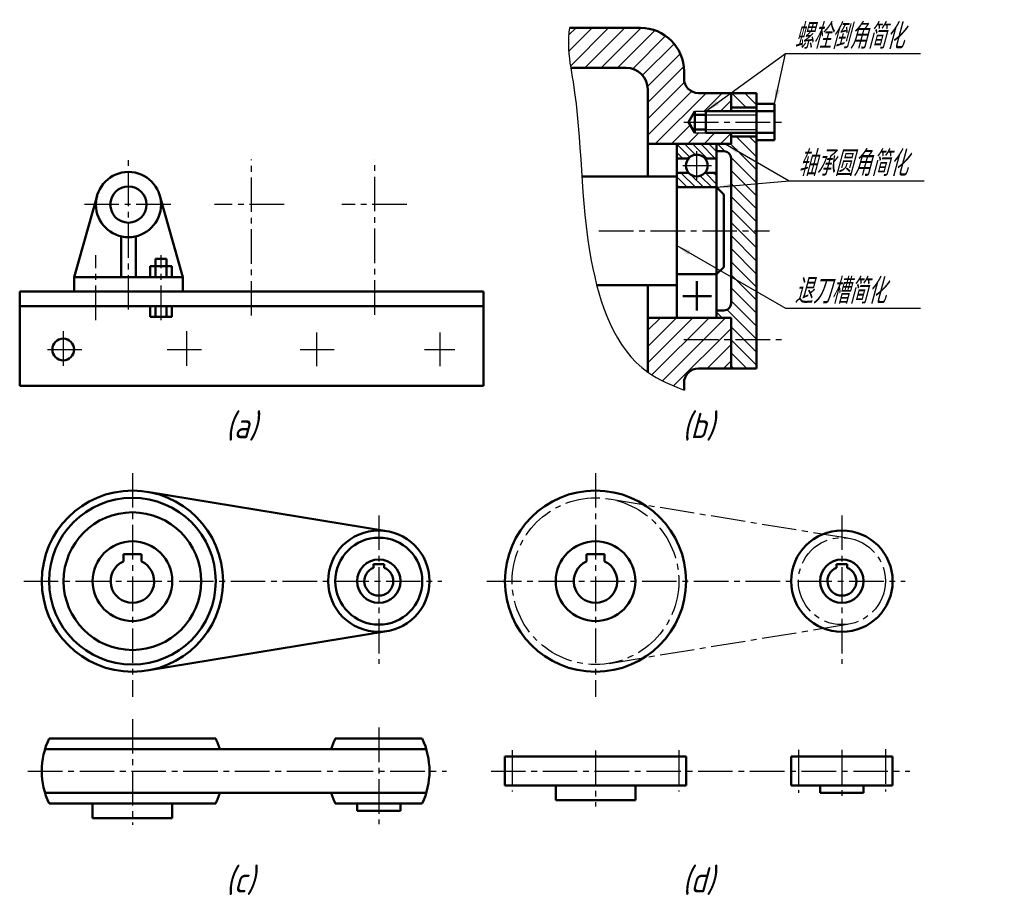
# Model space of a CAD drawing. Header units: millimetres. Extents: x 95 to 231, y 104 to 225.
import ezdxf

# ---------------------------------------------------------------- set-up
doc = ezdxf.new("R2010")
doc.units = ezdxf.units.MM
doc.header["$LTSCALE"] = 0.5
doc.linetypes.add('CENTER2', pattern=[28.575, 19.05, -3.175, 3.175, -3.175])
for name, color, linetype in [('剖面线层', 7, 'Continuous'), ('尺寸层', 221, 'Continuous'), ('细实线层', 7, 'Continuous')]:
    doc.layers.add(name, color=color, linetype=linetype)
for name, color, linetype, lineweight in [('文字层', 227, 'Continuous', 20), ('点画线层', 3, 'CENTER2', 25), ('粗实线层', 1, 'Continuous', 50)]:
    doc.layers.add(name, color=color, linetype=linetype, lineweight=lineweight)
doc.styles.add('工程字体（斜）', font='gbeitc.shx', dxfattribs={"bigfont": 'gbcbig.shx'})
doc.styles.add('工程斜体', font='gbeitc.shx', dxfattribs={"bigfont": 'gbcbig.shx'})
doc.dimstyles.new('小箭头', dxfattribs={"dimtxt": 3.5, "dimasz": 2, "dimexe": 2.5, "dimexo": 0, "dimgap": 1, "dimtad": 1, "dimdsep": 46, "dimtxsty": '工程字体（斜）', "dimcen": 0, "dimadec": 0, "dimazin": 0, "dimtfac": 1, "dimtmove": 0, "dimatfit": 3, "dimfxl": 0, "dimarcsym": 0})

# ---------------------------------------------------------------- blocks, each defined once
blk = doc.blocks.new('sd')
at = {"layer": '剖面线层', "ltscale": 0.5}
h = blk.add_hatch(dxfattribs=at)
h.set_pattern_fill('ANSI31', scale=0.5, style=0)
h.set_pattern_definition([(45, (-85.056, -167.587), (-1.122532, 1.122532), [])])
edge = h.paths.add_edge_path()
edge.add_spline(control_points=[(85.98, 53.22), (85.89, 52.46), (85.75, 50.63), (85.99, 48.79), (86.17, 47.72)], knot_values=[2.523774, 2.523774, 2.523774, 2.523774, 4.798101, 8.058588, 8.058588, 8.058588, 8.058588], degree=3, periodic=0)
edge.add_line((86.17, 47.72), (93.8, 47.72))
edge.add_arc((93.8, 44.72), 3, 0, 90, ccw=False)
edge.add_line((96.8, 44.72), (96.8, 37.22))
edge.add_line((96.8, 37.22), (108.3, 37.22))
edge.add_line((108.3, 37.22), (108.3, 38.72))
edge.add_line((108.3, 38.72), (104.8, 38.72))
edge.add_line((104.8, 38.72), (103.3, 38.72))
edge.add_line((103.3, 38.72), (102.43, 40.22))
edge.add_line((102.43, 40.22), (103.3, 41.72))
edge.add_line((103.3, 41.72), (104.8, 41.72))
edge.add_line((104.8, 41.72), (108.3, 41.72))
edge.add_line((108.3, 41.72), (108.3, 44.22))
edge.add_line((108.3, 44.22), (103.8, 44.22))
edge.add_arc((103.8, 46.22), 2, 180, 270, ccw=False)
edge.add_line((101.8, 46.22), (101.8, 47.22))
edge.add_arc((95.8, 47.22), 6, 0, 90)
edge.add_line((95.8, 53.22), (85.98, 53.22))
edge = h.paths.add_edge_path()
edge.add_spline(control_points=[(96.8, 5.72), (98.29, 4.67), (100.05, 3.94), (101.8, 3.22)], knot_values=[52.062636, 52.062636, 52.062636, 52.062636, 57.652806, 57.652806, 57.652806, 57.652806], degree=3, periodic=0)
edge.add_line((101.8, 3.22), (101.8, 4.22))
edge.add_arc((103.8, 4.22), 2, 90, 180, ccw=False)
edge.add_line((103.8, 6.22), (108.3, 6.22))
edge.add_line((108.3, 6.22), (108.3, 13.22))
edge.add_line((108.3, 13.22), (96.8, 13.22))
edge.add_line((96.8, 13.22), (96.8, 5.72))
h = blk.add_hatch(dxfattribs=at)
h.set_pattern_fill('ANSI31', scale=0.4, angle=90, style=0)
h.set_pattern_definition([(135, (-85.056, -170.905), (-0.8980256, -0.8980256), [])])
h.paths.add_polyline_path([(111.8, 42.22), (111.8, 44.22), (108.3, 44.22), (108.3, 42.22)])
h.paths.add_polyline_path([(111.8, 38.22), (108.3, 38.22), (108.3, 37.22), (106.3, 37.22), (106.3, 36.22), (107.3, 36.22, -0.414214), (108.3, 35.22), (108.3, 25.22), (111.8, 25.22)])
h.paths.add_polyline_path([(107.3, 14.22), (106.3, 14.22), (106.3, 13.22), (108.3, 13.22), (108.3, 10.22), (111.8, 10.22), (111.8, 25.22), (108.3, 25.22), (108.3, 15.22, -0.414214)])
h.paths.add_polyline_path([(108.3, 10.22), (108.3, 6.22), (111.8, 6.22), (111.8, 10.22)])
h = blk.add_hatch(dxfattribs=at)
h.set_pattern_fill('ANSI31', scale=0.25, angle=90, style=0)
h.set_pattern_definition([(135, (-85.056, -167.5869), (-0.561266, -0.561266), [])])
h.paths.add_polyline_path([(100.8, 37.22), (100.8, 35.22), (102.43, 35.22, -0.447214), (104.67, 35.22), (106.3, 35.22), (106.3, 37.22)])
h.paths.add_polyline_path([(102.43, 33.22), (100.8, 33.22), (100.8, 31.22), (106.3, 31.22), (106.3, 33.22), (104.67, 33.22, -0.447214)])
at = {"layer": '尺寸层', "color": 7, "ltscale": 0.5}
for p, q in [((115.79, 49.7), (134.44, 49.7)), ((116.29, 32.13), (134.94, 32.13)), ((115.79, 14.53), (134.44, 14.53))]:
    blk.add_line(p, q, dxfattribs=at)
at = {"layer": '点画线层', "color": 7, "ltscale": 0.5}
for p, q in [((101.78, 40.22), (115.32, 40.22)), ((103.55, 32.14), (103.55, 36.2)), ((25.13, 14.34), (25.13, 35.07)), ((42.13, 13.53), (42.13, 35.07)), ((59.13, 13.63), (59.13, 35.07)), ((101.65, 34.22), (105.58, 34.22)), ((30.97, 28.84), (18.86, 28.84)), ((46.6, 28.84), (37.02, 28.84)), ((63.54, 28.84), (54.6, 28.84)), ((90.05, 25.22), (113.61, 25.22)), ((20.63, 12.91), (20.63, 21.87)), ((29.63, 12.91), (29.63, 21.87)), ((16.13, 11.37), (16.13, 6.09)), ((33.13, 11.37), (33.13, 6.09)), ((51.13, 6.52), (51.13, 11.17)), ((68.13, 6.52), (68.13, 11.17)), ((101.78, 10.22), (115.32, 10.22)), ((13.95, 8.84), (19.06, 8.84)), ((30.46, 8.84), (35.98, 8.84)), ((48.83, 8.84), (53.52, 8.84)), ((66, 8.84), (70.18, 8.84)), ((25.68, -8.22), (25.68, -39.08)), ((89.59, -8.22), (89.59, -39.08)), ((91.45, -11.78), (124.56, -17.2)), ((59.68, -14.06), (59.68, -34.52)), ((123.59, -14.06), (123.59, -34.52)), ((10.68, -23.13), (68.38, -23.13)), ((74.59, -23.13), (132.3, -23.13)), ((91.45, -34.47), (124.56, -29.05)), ((25.68, -42.16), (25.68, -56.75)), ((59.68, -43.33), (59.68, -56.65)), ((78.09, -46.46), (78.09, -52.17)), ((89.59, -46.5), (89.59, -54.21)), ((101.09, -46.46), (101.09, -52.17)), ((117.59, -46.4), (117.59, -52.36)), ((123.59, -46.4), (123.59, -53.52)), ((129.59, -46.32), (129.59, -52.14)), ((11.26, -49.33), (69.04, -49.33)), ((75.17, -49.33), (132.96, -49.33))]:
    blk.add_line(p, q, dxfattribs=at)
for centre, radius in [((89.59, -23.13), 11.5), ((123.59, -23.13), 6)]:
    blk.add_circle(centre, radius, dxfattribs=at)
at = {"layer": '粗实线层', "color": 7, "ltscale": 0.5}
for p, q in [((85.98, 53.22), (95.8, 53.22)), ((86.17, 47.72), (93.8, 47.72)), ((101.8, 46.22), (101.8, 47.22)), ((96.8, 32.72), (96.8, 44.72)), ((111.8, 44.22), (103.8, 44.22)), ((108.3, 41.72), (108.3, 44.22)), ((111.8, 25.22), (111.8, 44.22)), ((108.3, 42.22), (111.8, 42.22)), ((111.8, 42.72), (114.3, 42.72)), ((114.3, 37.72), (114.3, 42.72)), ((103.3, 41.72), (102.43, 40.22)), ((103.3, 38.72), (103.3, 41.72)), ((103.3, 41.22), (104.8, 41.22)), ((104.8, 41.72), (114.3, 41.72)), ((104.8, 38.72), (104.8, 41.72)), ((102.43, 40.22), (103.3, 38.72)), ((103.3, 39.22), (104.8, 39.22)), ((104.8, 38.72), (114.3, 38.72)), ((108.3, 37.22), (108.3, 38.72)), ((108.3, 38.22), (111.8, 38.22)), ((96.8, 37.22), (108.3, 37.22)), ((100.8, 25.22), (100.8, 37.22)), ((106.3, 25.22), (106.3, 37.22)), ((111.8, 37.72), (114.3, 37.72)), ((106.3, 36.22), (107.3, 36.22)), ((100.8, 35.22), (102.43, 35.22)), ((104.67, 35.22), (106.3, 35.22)), ((108.3, 25.22), (108.3, 35.22)), ((87.7, 32.72), (100.8, 32.72)), ((100.8, 33.22), (102.43, 33.22)), ((104.67, 33.22), (106.3, 33.22)), ((17.63, 18.84), (20.8, 30.06)), ((32.63, 18.84), (29.46, 30.06)), ((100.8, 31.22), (106.3, 31.22)), ((106.3, 31.22), (107.3, 30.22)), ((107.3, 25.22), (107.3, 30.22)), ((100.8, 25.22), (100.8, 13.22)), ((106.3, 25.22), (106.3, 13.22)), ((107.3, 25.22), (107.3, 20.22)), ((108.3, 25.22), (108.3, 15.22)), ((111.8, 25.22), (111.8, 6.22)), ((24.13, 18.84), (24.13, 24.45)), ((26.13, 18.84), (26.13, 24.45)), ((30.38, 21.34), (28.88, 21.34)), ((28.88, 18.84), (28.88, 21.34)), ((30.38, 18.84), (30.38, 21.34)), ((31.13, 20.34), (28.13, 20.34)), ((28.13, 18.84), (28.13, 20.34)), ((31.13, 18.84), (31.13, 20.34)), ((100.8, 19.22), (106.3, 19.22)), ((106.3, 19.22), (107.3, 20.22)), ((32.63, 18.84), (17.63, 18.84)), ((17.63, 16.84), (17.63, 18.84)), ((32.63, 16.84), (32.63, 18.84)), ((89.76, 17.72), (100.8, 17.72)), ((96.8, 17.72), (96.8, 5.72)), ((103.55, 18.29), (103.55, 14.23)), ((74.13, 16.84), (10.13, 16.84)), ((10.13, 16.84), (10.13, 3.84)), ((74.13, 3.84), (74.13, 16.84)), ((101.65, 16.22), (105.58, 16.22)), ((74.13, 14.84), (10.13, 14.84)), ((28.13, 14.84), (28.13, 13.34)), ((28.88, 13.34), (28.88, 14.84)), ((30.38, 13.34), (30.38, 14.84)), ((31.13, 14.84), (31.13, 13.34)), ((106.3, 14.22), (107.3, 14.22)), ((31.13, 13.34), (28.13, 13.34)), ((96.8, 13.22), (108.3, 13.22)), ((108.3, 13.22), (108.3, 6.22)), ((111.8, 6.22), (103.8, 6.22)), ((101.8, 4.22), (101.8, 3.22)), ((10.13, 3.84), (74.13, 3.84)), ((27.7, -10.79), (60.81, -16.22)), ((24.43, -20.4), (24.43, -19.4)), ((24.43, -19.4), (26.93, -19.4)), ((26.93, -19.4), (26.93, -20.4)), ((88.34, -20.4), (88.34, -19.4)), ((88.34, -19.4), (90.84, -19.4)), ((90.84, -19.4), (90.84, -20.4)), ((58.93, -21.27), (58.93, -20.77)), ((58.93, -20.77), (60.43, -20.77)), ((60.43, -20.77), (60.43, -21.27)), ((122.84, -21.27), (122.84, -20.77)), ((122.84, -20.77), (124.34, -20.77)), ((124.34, -20.77), (124.34, -21.27)), ((27.7, -35.46), (60.81, -30.03)), ((14.18, -44.83), (37.18, -44.83)), ((65.68, -44.83), (53.68, -44.83)), ((13.61, -46.33), (66.24, -46.33)), ((77.09, -47.33), (102.09, -47.33)), ((77.09, -47.33), (77.09, -51.33)), ((102.09, -47.33), (102.09, -51.33)), ((116.59, -47.33), (130.59, -47.33)), ((116.59, -47.33), (116.59, -51.33)), ((130.59, -47.33), (130.59, -51.33)), ((77.09, -51.33), (102.09, -51.33)), ((84.09, -51.33), (84.09, -53.33)), ((95.09, -51.33), (95.09, -53.33)), ((116.59, -51.33), (130.59, -51.33)), ((120.59, -51.33), (120.59, -52.33)), ((126.59, -51.33), (126.59, -52.33)), ((13.61, -52.33), (66.24, -52.33)), ((120.59, -52.33), (126.59, -52.33)), ((14.18, -53.83), (37.18, -53.83)), ((20.18, -53.83), (20.18, -55.83)), ((31.18, -53.83), (31.18, -55.83)), ((65.68, -53.83), (53.68, -53.83)), ((56.68, -53.83), (56.68, -54.83)), ((62.68, -53.83), (62.68, -54.83)), ((84.09, -53.33), (95.09, -53.33)), ((56.68, -54.83), (62.68, -54.83)), ((20.18, -55.83), (31.18, -55.83))]:
    blk.add_line(p, q, dxfattribs=at)
for centre, radius in [((103.55, 34.22), 1.5), ((25.13, 28.84), 4.5), ((25.13, 28.84), 2.5), ((16.13, 8.84), 1.5), ((25.68, -23.13), 12.5), ((89.59, -23.13), 12.5), ((25.68, -23.13), 11.5), ((25.68, -23.13), 9.5), ((59.68, -23.13), 7), ((123.59, -23.13), 7), ((25.68, -23.13), 5.5), ((59.68, -23.13), 6), ((89.59, -23.13), 5.5), ((59.68, -23.13), 3), ((123.59, -23.13), 3)]:
    blk.add_circle(centre, radius, dxfattribs=at)
for centre, radius, start, end in [((95.8, 47.22), 6, 0, 90), ((93.8, 44.72), 3, 0, 90), ((103.8, 46.22), 2, 180, 270), ((107.3, 35.22), 1, 0, 90), ((107.3, 15.22), 1, 270, 0), ((103.8, 4.22), 2, 90, 180), ((25.68, -23.13), 3, 114.6243, 65.3757), ((59.68, -23.13), 2, 112.0243, 67.9757), ((89.59, -23.13), 3, 114.6243, 65.3757), ((123.59, -23.13), 2, 112.0243, 67.9757), ((23.8, -49.33), 10.62, 154.9424, 205.0576), ((27.55, -49.33), 10.62, 16.4007, 25.0576), ((63.3, -49.33), 10.62, 154.9424, 163.5993), ((56.05, -49.33), 10.62, 334.9424, 25.0576), ((27.55, -49.33), 10.62, 334.9424, 343.5993), ((63.3, -49.33), 10.62, 196.4007, 205.0576)]:
    blk.add_arc(centre, radius, start, end, dxfattribs=at)
at = {"layer": '细实线层', "color": 7, "ltscale": 0.5}
for p, q in [((103.3, 41.72), (104.8, 41.72)), ((104.8, 41.22), (111.8, 41.22)), ((103.3, 38.72), (104.8, 38.72)), ((104.8, 39.22), (111.8, 39.22))]:
    blk.add_line(p, q, dxfattribs=at)
blk.add_open_spline([(85.98, 53.22), (85.89, 52.46), (85.7, 49.99), (87.88, 39.29), (87.14, 24.13), (92.87, 6.92), (100.05, 3.94), (101.8, 3.22)], degree=3, knots=[2.523774, 2.523774, 2.523774, 2.523774, 4.798101, 9.99535, 34.794652, 52.062636, 57.652806, 57.652806, 57.652806, 57.652806], dxfattribs=at)
at = {"layer": '尺寸层', "color": 7, "ltscale": 0.5, "char_height": 3.5, "width": 14.926, "attachment_point": 1, "style": '工程斜体'}
for s, insert in [('螺栓倒角简化', (117.02, 53.83)), ('轴承圆角简化', (117.52, 36.27)), ('退刀槽简化', (117.02, 18.66))]:
    blk.add_mtext(s, dxfattribs=dict(at, insert=insert))
at = {"layer": '文字层', "color": 7, "ltscale": 0.5, "char_height": 3.5, "width": 6.5926, "attachment_point": 1, "style": '工程斜体'}
for s, insert in [('(a)', (38.56, 0.1)), ('(b)', (101.57, 0.1)), ('(c)', (38.56, -62.59)), ('(d)', (101.57, -62.59))]:
    blk.add_mtext(s, dxfattribs=dict(at, insert=insert))
at = {"layer": '尺寸层', "color": 7, "ltscale": 0.5}
for points in [[(104.8, 41.72), (115.79, 49.7)], [(114.3, 42.72), (115.79, 49.7)], [(107.49, 37.22), (116.29, 32.13)], [(106.3, 31.22), (116.29, 32.13)], [(100.8, 23.18), (115.79, 14.53)]]:
    blk.add_leader(points, dimstyle='小箭头', override={"dimgap": 1, "dimtad": 0}, dxfattribs=at)

msp = doc.modelspace()

# ---------------------------------------------------------------- block references
at = {"layer": '尺寸层', "color": 7}
msp.add_blockref('sd', (85.06, 170.91), dxfattribs=at)

doc.saveas('drawing.dxf')
